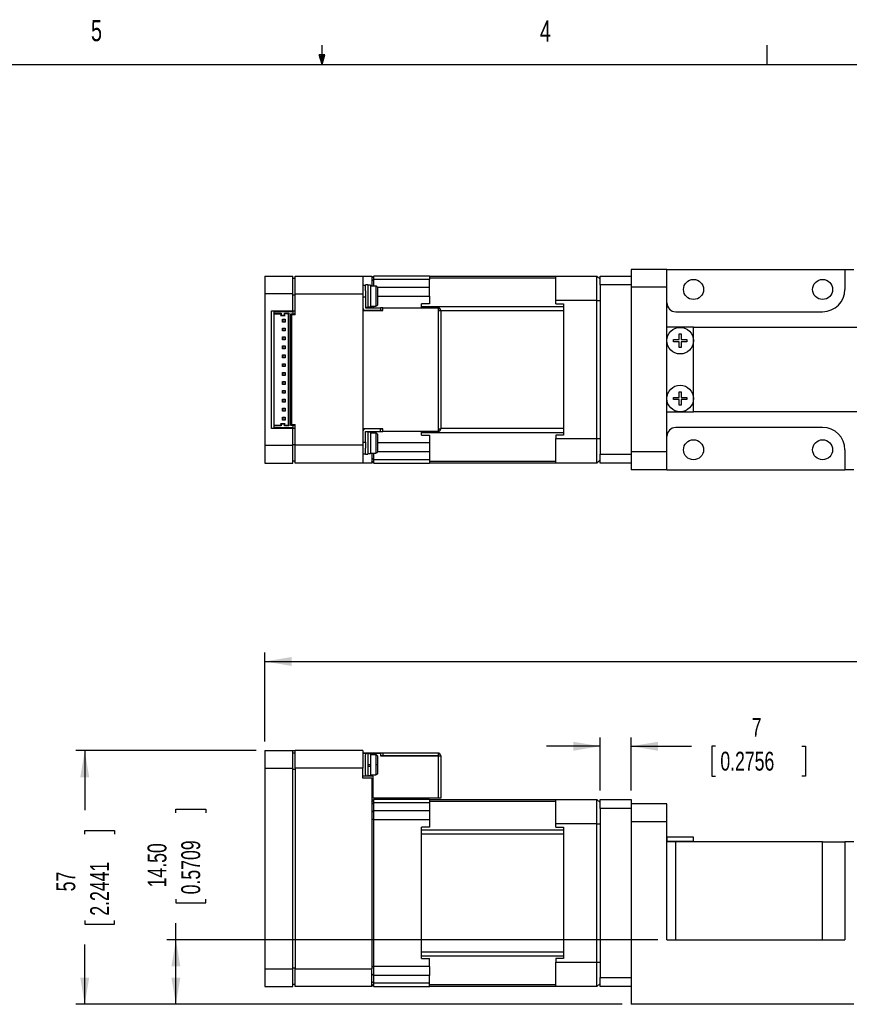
# Paper-space layout 'Layout1' of a CAD drawing. Extents: x 11 to 4767017334475, y 5 to 5245463847279.
# Tile 7 of 9: x 182 to 275, y 165 to 275. Entities that reach past the tile are written whole.
import ezdxf
from ezdxf.enums import TextEntityAlignment as Align

# ---------------------------------------------------------------- set-up
doc = ezdxf.new("R2010")
doc.units = 0
doc.layers.get('0').update_dxf_attribs({"linetype": 'CONTINUOUS'})
doc.dimstyles.new('SLDDIMSTYLE3', dxfattribs={"dimtxt": 2.116667, "dimasz": 3, "dimexe": 0, "dimexo": 0.0625, "dimgap": 0.529167, "dimtad": 0, "dimlfac": 2, "dimrnd": 1e-09, "dimzin": 12, "dimsah": 1, "dimcen": 0.09, "dimazin": 3, "dimtfac": 1, "dimtmove": 0, "dimatfit": 3})
doc.dimstyles.new('SLDDIMSTYLE4', dxfattribs={"dimtxt": 2.116667, "dimasz": 3, "dimexe": 0, "dimexo": 0.0625, "dimgap": 0.529167, "dimtad": 0, "dimlfac": 2, "dimrnd": 1e-09, "dimzin": 12, "dimsah": 1, "dimcen": 0.09, "dimazin": 3, "dimtfac": 1, "dimtofl": 0, "dimtmove": 0, "dimatfit": 3})
doc.dimstyles.new('SLDDIMSTYLE5', dxfattribs={"dimtxt": 2.116667, "dimasz": 3, "dimexe": 0, "dimexo": 0.0625, "dimgap": 0.529167, "dimtad": 0, "dimlfac": 2, "dimrnd": 1e-09, "dimzin": 4, "dimsah": 1, "dimcen": 0.09, "dimazin": 3, "dimtfac": 1, "dimtofl": 0, "dimtmove": 0, "dimatfit": 3})

# ---------------------------------------------------------------- blocks, each defined once
blk = doc.blocks.new('_D_33')
at = {"color": 7, "linetype": 'CONTINUOUS'}
for p, q in [((247.15, 188.76), (247.15, 194.74)), ((250.65, 188.76), (250.65, 194.74)), ((247.15, 193.74), (241.15, 193.74)), ((250.65, 193.74), (257.41, 193.74)), ((260.12, 193.74), (259.7, 193.74)), ((259.7, 193.74), (259.7, 190.37)), ((269.8, 193.74), (270.23, 193.74)), ((270.23, 193.74), (270.23, 190.37)), ((259.7, 190.37), (260.12, 190.37)), ((270.23, 190.37), (269.8, 190.37))]:
    blk.add_line(p, q, dxfattribs=at)
for points in [[(247.15, 193.74), (244.15, 194.24), (244.15, 193.24)], [(250.65, 193.74), (253.65, 193.24), (253.65, 194.24)]]:
    blk.add_solid(points, dxfattribs=at)
at = {"color": 7, "linetype": 'CONTINUOUS', "width": 0.7}
for s, height, p in [('7', 2.12, (264.18, 194.17, 21.01)), ('0.2756', 2.117, (260.66, 190.37, 21.01))]:
    blk.add_text(s, height=height, dxfattribs=at).set_placement(p, align=Align.BOTTOM_LEFT)
blk = doc.blocks.new('_D_34')
at = {"color": 7, "linetype": 'CONTINUOUS'}
for p, q in [((208.5, 193.26), (188.26, 193.26)), ((189.26, 193.26), (189.26, 186.56)), ((189.26, 183.85), (189.26, 184.28)), ((189.26, 184.28), (192.62, 184.28)), ((192.62, 184.28), (192.62, 183.85)), ((189.26, 174.18), (189.26, 173.75)), ((189.26, 173.75), (192.62, 173.75)), ((192.62, 173.75), (192.62, 174.18)), ((189.26, 164.76), (189.26, 171.47)), ((249.65, 164.76), (188.26, 164.76))]:
    blk.add_line(p, q, dxfattribs=at)
for points in [[(189.26, 193.26), (188.76, 190.26), (189.76, 190.26)], [(189.26, 164.76), (189.76, 167.76), (188.76, 167.76)]]:
    blk.add_solid(points, dxfattribs=at)
at = {"color": 7, "linetype": 'CONTINUOUS', "width": 0.7}
for s, p in [('2.2441', (192.62, 174.71, 21.01)), ('57', (188.83, 177.45, 21.01))]:
    blk.add_text(s, height=2.117, rotation=90, dxfattribs=at).set_placement(p, align=Align.BOTTOM_LEFT)
blk = doc.blocks.new('_D_35')
at = {"color": 7, "linetype": 'CONTINUOUS'}
for p, q in [((209.5, 194.26), (209.5, 204.26)), ((378.65, 183.91), (378.65, 204.26)), ((209.5, 203.26), (292.42, 203.26)), ((378.65, 203.26), (295.73, 203.26))]:
    blk.add_line(p, q, dxfattribs=at)
for points in [[(209.5, 203.26), (212.5, 202.76), (212.5, 203.76)], [(378.65, 203.26), (375.65, 203.76), (375.65, 202.76)]]:
    blk.add_solid(points, dxfattribs=at)
at = {"color": 7, "linetype": 'CONTINUOUS', "width": 0.7}
blk.add_text('TL', height=2.117, dxfattribs=at).set_placement((292.82, 201.58, 21.01), align=Align.BOTTOM_LEFT)
blk = doc.blocks.new('_D_36')
at = {"color": 7, "linetype": 'CONTINUOUS'}
for p, q in [((199.5, 186.25), (199.5, 186.68)), ((199.5, 186.68), (202.86, 186.68)), ((202.86, 186.68), (202.86, 186.25)), ((199.5, 176.58), (199.5, 176.15)), ((199.5, 176.15), (202.86, 176.15)), ((202.86, 176.15), (202.86, 176.58)), ((199.5, 172.01), (199.5, 173.87)), ((253.65, 172.01), (198.5, 172.01)), ((199.5, 164.76), (199.5, 172.01)), ((249.65, 164.76), (198.5, 164.76))]:
    blk.add_line(p, q, dxfattribs=at)
for points in [[(199.5, 172.01), (199, 169.01), (200, 169.01)], [(199.5, 164.76), (200, 167.76), (199, 167.76)]]:
    blk.add_solid(points, dxfattribs=at)
at = {"color": 7, "linetype": 'CONTINUOUS', "width": 0.7}
for s, p in [('14.50', (199.07, 177.89, 21.01)), ('0.5709', (202.86, 177.11, 21.01))]:
    blk.add_text(s, height=2.117, rotation=90, dxfattribs=at).set_placement(p, align=Align.BOTTOM_LEFT)

psp = doc.layouts.get("Layout1")

# ---------------------------------------------------------------- linework, layer by layer
at = {"color": 7, "linetype": 'CONTINUOUS'}
for p, q in [((215.9254, 270.3087), (215.9254, 272.4626)), ((265.9317, 270.3087), (265.9317, 272.4626)), ((215.9254, 270.3087), (215.5889, 271.3737)), ((216.2443, 271.3737), (215.5889, 271.3737)), ((215.7467, 271.3737), (215.9254, 270.3087)), ((215.9254, 270.3087), (216.2443, 271.3737)), ((216.0501, 271.3737), (215.9254, 270.3087)), ((15.9068, 270.3087), (415.9568, 270.3087)), ((250.6483, 247.2821), (250.6483, 246.5321)), ((254.6483, 247.2821), (250.6483, 247.2821)), ((254.6483, 245.2821), (254.6483, 247.2821)), ((254.6483, 247.2821), (274.6483, 247.2821)), ((274.6483, 247.2821), (274.6483, 245.0321)), ((274.6483, 247.2821), (275.6483, 247.2821)), ((209.4983, 246.5321), (209.4983, 244.5321)), ((209.4983, 246.5321), (212.6483, 246.5321)), ((212.6483, 244.5321), (212.6483, 246.5321)), ((212.6483, 246.2821), (212.8983, 246.2821)), ((212.8983, 246.5321), (220.4983, 246.5321)), ((212.8983, 244.5321), (212.8983, 246.5321)), ((220.4983, 246.5321), (220.4983, 244.5321)), ((220.4983, 246.5321), (221.4983, 246.5321)), ((220.7983, 245.4821), (220.4983, 245.4821)), ((221.0483, 245.5321), (220.7983, 245.5321)), ((220.7983, 244.8696), (220.7983, 245.5321)), ((221.0483, 245.5321), (221.0483, 243.0321)), ((221.3483, 245.5071), (221.0483, 245.5071)), ((221.3483, 245.5071), (221.3483, 243.0571)), ((221.4983, 246.5321), (221.4983, 245.4071)), ((221.4983, 246.2821), (221.7483, 246.5321)), ((221.7483, 246.1386), (221.4983, 245.9542)), ((221.7483, 246.1386), (221.7483, 246.5321)), ((227.9733, 246.5321), (221.7483, 246.5321)), ((221.7483, 245.4071), (221.7483, 246.1386)), ((227.9733, 246.1386), (221.7483, 246.1386)), ((227.9733, 246.5321), (227.9733, 246.1386)), ((242.1733, 246.4821), (227.9733, 246.4821)), ((227.9733, 245.2812), (227.9733, 246.1386)), ((242.1733, 246.5321), (246.7983, 246.5321)), ((242.1733, 243.7821), (242.1733, 246.5321)), ((246.7983, 243.7821), (246.7983, 246.5321)), ((246.7983, 246.5321), (247.1483, 246.1821)), ((247.1483, 246.5321), (250.6483, 246.5321)), ((247.1483, 245.5321), (247.1483, 246.5321)), ((250.6483, 245.5321), (247.1483, 245.5321)), ((247.1483, 245.5321), (247.1483, 226.5321)), ((250.6483, 246.5321), (250.6483, 245.5321)), ((250.6483, 245.5321), (250.6483, 226.5321)), ((212.6483, 244.5321), (209.4983, 244.5321)), ((209.4983, 244.5321), (209.4983, 227.5321)), ((212.6483, 242.6321), (212.6483, 244.5321)), ((212.6483, 244.4285), (212.8983, 244.4285)), ((212.8983, 242.1821), (212.8983, 244.5321)), ((212.8983, 244.5321), (220.4983, 244.5321)), ((220.4983, 244.5321), (220.4983, 227.5321)), ((220.7983, 244.8696), (220.7983, 244.1821)), ((221.9483, 245.4071), (221.3483, 245.4071)), ((221.9483, 245.4071), (221.9483, 243.1571)), ((222.1983, 243.4071), (222.1983, 245.1571)), ((227.9733, 244.2686), (227.9733, 245.2812)), ((254.6483, 245.2821), (250.6483, 245.2821)), ((254.6483, 226.7821), (254.6483, 245.2821)), ((220.7983, 244.1821), (220.4983, 244.1821)), ((220.7983, 244.1821), (220.7983, 242.9821)), ((227.9733, 243.4071), (227.0983, 243.4071)), ((227.0983, 242.9821), (227.0983, 243.4071)), ((227.9733, 244.2686), (227.9733, 243.4071)), ((242.1733, 243.4071), (242.1733, 243.7821)), ((246.7983, 243.7821), (242.1733, 243.7821)), ((242.1733, 243.4071), (243.0483, 243.4071)), ((243.0483, 243.4071), (243.0483, 228.6571)), ((246.7983, 228.2821), (246.7983, 243.7821)), ((246.7983, 243.7821), (247.1483, 243.7821)), ((210.2483, 242.6321), (212.6483, 242.6321)), ((210.2483, 229.4321), (210.2483, 242.6321)), ((210.5483, 242.3571), (210.5483, 242.5321)), ((212.6483, 242.5321), (210.5483, 242.5321)), ((210.5483, 242.3571), (211.3233, 242.3571)), ((210.5483, 242.3071), (210.5483, 242.3571)), ((210.5483, 242.3071), (211.3233, 242.3071)), ((210.5483, 229.7571), (210.5483, 242.3071)), ((211.2933, 242.1571), (211.2433, 242.1071)), ((211.3233, 242.1871), (211.2933, 242.1571)), ((211.2933, 242.1571), (211.7133, 242.1571)), ((211.3233, 242.3571), (211.3233, 242.1871)), ((211.6833, 242.3571), (212.1733, 242.3571)), ((211.6833, 242.1871), (211.6833, 242.3571)), ((212.1233, 242.3071), (211.6833, 242.3071)), ((211.7133, 242.1571), (211.6833, 242.1871)), ((211.7633, 242.1071), (211.7133, 242.1571)), ((212.1733, 242.3571), (212.1233, 242.3071)), ((212.1233, 242.3071), (212.1233, 229.7571)), ((212.1733, 242.3571), (212.1733, 229.7071)), ((212.3983, 242.3071), (212.6483, 242.3071)), ((212.3983, 229.7571), (212.3983, 242.3071)), ((212.4983, 242.1821), (212.4983, 229.8821)), ((212.8983, 242.1821), (212.4983, 242.1821)), ((212.6483, 242.6321), (212.8983, 242.6321)), ((212.6483, 242.6321), (212.6483, 242.5321)), ((212.6483, 242.5321), (212.6483, 242.3071)), ((212.6483, 242.3071), (212.6483, 242.2257)), ((212.6483, 242.3071), (212.8983, 242.3071)), ((212.6483, 242.1821), (212.6483, 242.2257)), ((220.4983, 242.6771), (222.7483, 242.6771)), ((220.7983, 243.0321), (221.0483, 243.0321)), ((220.7983, 242.9821), (222.4983, 242.9821)), ((222.4983, 242.6821), (220.7983, 242.6821)), ((221.3483, 243.0571), (221.0483, 243.0571)), ((221.3483, 243.1571), (221.9483, 243.1571)), ((221.4983, 243.1571), (221.4983, 242.9821)), ((221.4983, 242.6821), (221.4983, 242.6771)), ((221.7483, 242.9821), (221.7483, 243.1571)), ((221.7483, 242.6771), (221.7483, 242.6821)), ((222.4983, 242.9821), (222.4983, 242.6821)), ((222.7483, 242.9821), (222.4983, 242.9821)), ((222.7483, 242.6821), (222.4983, 242.6821)), ((222.7483, 242.6771), (222.7483, 242.9821)), ((222.7483, 242.9821), (228.9433, 242.9821)), ((243.0483, 243.0865), (227.0983, 243.0865)), ((228.9433, 242.9821), (228.9433, 242.6771)), ((228.9483, 242.9821), (228.9433, 242.9821)), ((228.9483, 242.6821), (228.9433, 242.6821)), ((228.9433, 242.6771), (228.9483, 242.6771)), ((228.9483, 242.6771), (228.9483, 242.6821)), ((228.9483, 242.6771), (228.9483, 229.3871)), ((228.9483, 242.6771), (229.2483, 242.6771)), ((229.2483, 242.6771), (229.2483, 242.6821)), ((229.2483, 242.6771), (229.2483, 229.3871)), ((255.6483, 242.5321), (272.1483, 242.5321)), ((211.2433, 242.1071), (211.7633, 242.1071)), ((211.4608, 241.6946), (211.7858, 241.6946)), ((211.4608, 241.3696), (211.4608, 241.6946)), ((211.4983, 241.6571), (211.4608, 241.6946)), ((211.4608, 241.3696), (211.4983, 241.4071)), ((211.7858, 241.3696), (211.4608, 241.3696)), ((211.4983, 241.6571), (211.4983, 241.4071)), ((211.7483, 241.6571), (211.4983, 241.6571)), ((211.4983, 241.4071), (211.7483, 241.4071)), ((211.7483, 241.6571), (211.7858, 241.6946)), ((211.7483, 241.6571), (211.7483, 241.4071)), ((211.7483, 241.4071), (211.7858, 241.3696)), ((211.7858, 241.6946), (211.7858, 241.3696)), ((212.4983, 242.1071), (212.3983, 242.1071)), ((212.4983, 241.8446), (212.3983, 241.8446)), ((212.4983, 241.7321), (212.3983, 241.7321)), ((212.3983, 241.3321), (212.4983, 241.3321)), ((211.4608, 240.6946), (211.7858, 240.6946)), ((211.4608, 240.3696), (211.4608, 240.6946)), ((211.4983, 240.6571), (211.4608, 240.6946)), ((211.4608, 240.3696), (211.4983, 240.4071)), ((211.7858, 240.3696), (211.4608, 240.3696)), ((211.4983, 240.6571), (211.4983, 240.4071)), ((211.7483, 240.6571), (211.4983, 240.6571)), ((211.4983, 240.4071), (211.7483, 240.4071)), ((211.7483, 240.6571), (211.7858, 240.6946)), ((211.7483, 240.6571), (211.7483, 240.4071)), ((211.7483, 240.4071), (211.7858, 240.3696)), ((211.7858, 240.6946), (211.7858, 240.3696)), ((212.4983, 240.6571), (212.3983, 240.6571)), ((212.3983, 240.4071), (212.4983, 240.4071)), ((212.3983, 240.2196), (212.4983, 240.2196)), ((257.6483, 240.7821), (254.6483, 240.7821)), ((256.0233, 240.0321), (256.2733, 240.0321)), ((256.0233, 239.4071), (256.0233, 240.0321)), ((256.2733, 240.0321), (256.2733, 239.4071)), ((257.6483, 231.2821), (257.6483, 240.7821)), ((257.6483, 240.7821), (298.3983, 240.7821)), ((211.4608, 239.6946), (211.7858, 239.6946)), ((211.4608, 239.3696), (211.4608, 239.6946)), ((211.4983, 239.6571), (211.4608, 239.6946)), ((211.4608, 239.3696), (211.4983, 239.4071)), ((211.7858, 239.3696), (211.4608, 239.3696)), ((211.7483, 239.6571), (211.4983, 239.6571)), ((211.4983, 239.6571), (211.4983, 239.4071)), ((211.4983, 239.4071), (211.7483, 239.4071)), ((211.7483, 239.6571), (211.7858, 239.6946)), ((211.7483, 239.6571), (211.7483, 239.4071)), ((211.7483, 239.4071), (211.7858, 239.3696)), ((211.7858, 239.6946), (211.7858, 239.3696)), ((212.3983, 239.8446), (212.4983, 239.8446)), ((212.4983, 239.6571), (212.3983, 239.6571)), ((212.3983, 239.4071), (212.4983, 239.4071)), ((212.3983, 239.2196), (212.4983, 239.2196)), ((212.3983, 238.8446), (212.4983, 238.8446)), ((255.3983, 239.4071), (256.0233, 239.4071)), ((255.3983, 239.1571), (255.3983, 239.4071)), ((256.0233, 239.1571), (255.3983, 239.1571)), ((256.0233, 238.5321), (256.0233, 239.1571)), ((256.2733, 239.4071), (256.8983, 239.4071)), ((256.2733, 239.1571), (256.2733, 238.5321)), ((256.8983, 239.1571), (256.2733, 239.1571)), ((256.8983, 239.4071), (256.8983, 239.1571)), ((211.4608, 238.6946), (211.7858, 238.6946)), ((211.4608, 238.3696), (211.4608, 238.6946)), ((211.4983, 238.6571), (211.4608, 238.6946)), ((211.4608, 238.3696), (211.4983, 238.4071)), ((211.7858, 238.3696), (211.4608, 238.3696)), ((211.4983, 238.6571), (211.4983, 238.4071)), ((211.7483, 238.6571), (211.4983, 238.6571)), ((211.4983, 238.4071), (211.7483, 238.4071)), ((211.7483, 238.6571), (211.7858, 238.6946)), ((211.7483, 238.6571), (211.7483, 238.4071)), ((211.7483, 238.4071), (211.7858, 238.3696)), ((211.7858, 238.6946), (211.7858, 238.3696)), ((212.3983, 238.6571), (212.4983, 238.6571)), ((212.3983, 238.4071), (212.4983, 238.4071)), ((212.3983, 238.2196), (212.4983, 238.2196)), ((212.3983, 237.8446), (212.4983, 237.8446)), ((256.2733, 238.5321), (256.0233, 238.5321)), ((211.4608, 237.6946), (211.7858, 237.6946)), ((211.4608, 237.3696), (211.4608, 237.6946)), ((211.4983, 237.6571), (211.4608, 237.6946)), ((211.4608, 237.3696), (211.4983, 237.4071)), ((211.7858, 237.3696), (211.4608, 237.3696)), ((211.4608, 236.6946), (211.7858, 236.6946)), ((211.4608, 236.3696), (211.4608, 236.6946)), ((211.4983, 236.6571), (211.4608, 236.6946)), ((211.7483, 237.6571), (211.4983, 237.6571)), ((211.4983, 237.6571), (211.4983, 237.4071)), ((211.4983, 237.4071), (211.7483, 237.4071)), ((211.7483, 236.6571), (211.4983, 236.6571)), ((211.4983, 236.6571), (211.4983, 236.4071)), ((211.7483, 237.6571), (211.7858, 237.6946)), ((211.7483, 237.6571), (211.7483, 237.4071)), ((211.7483, 237.4071), (211.7858, 237.3696)), ((211.7483, 236.6571), (211.7858, 236.6946)), ((211.7483, 236.6571), (211.7483, 236.4071)), ((211.7858, 237.6946), (211.7858, 237.3696)), ((211.7858, 236.6946), (211.7858, 236.3696)), ((212.3983, 237.6571), (212.4983, 237.6571)), ((212.3983, 237.4071), (212.4983, 237.4071)), ((212.3983, 237.2196), (212.4983, 237.2196)), ((212.3983, 236.8446), (212.4983, 236.8446)), ((212.4983, 236.6571), (212.3983, 236.6571)), ((211.4608, 236.3696), (211.4983, 236.4071)), ((211.7858, 236.3696), (211.4608, 236.3696)), ((211.4608, 235.6946), (211.7858, 235.6946)), ((211.4608, 235.3696), (211.4608, 235.6946)), ((211.4983, 235.6571), (211.4608, 235.6946)), ((211.4983, 236.4071), (211.7483, 236.4071)), ((211.7483, 235.6571), (211.4983, 235.6571)), ((211.4983, 235.6571), (211.4983, 235.4071)), ((211.7483, 236.4071), (211.7858, 236.3696)), ((211.7483, 235.6571), (211.7858, 235.6946)), ((211.7483, 235.6571), (211.7483, 235.4071)), ((211.7858, 235.6946), (211.7858, 235.3696)), ((212.3983, 236.4071), (212.4983, 236.4071)), ((212.3983, 236.2196), (212.4983, 236.2196)), ((212.3983, 235.8446), (212.4983, 235.8446)), ((212.3983, 235.6571), (212.4983, 235.6571)), ((211.4608, 235.3696), (211.4983, 235.4071)), ((211.7858, 235.3696), (211.4608, 235.3696)), ((211.4608, 234.6946), (211.7858, 234.6946)), ((211.4608, 234.3696), (211.4608, 234.6946)), ((211.4983, 234.6571), (211.4608, 234.6946)), ((211.4608, 234.3696), (211.4983, 234.4071)), ((211.4983, 235.4071), (211.7483, 235.4071)), ((211.7483, 234.6571), (211.4983, 234.6571)), ((211.4983, 234.6571), (211.4983, 234.4071)), ((211.4983, 234.4071), (211.7483, 234.4071)), ((211.7483, 235.4071), (211.7858, 235.3696)), ((211.7483, 234.6571), (211.7858, 234.6946)), ((211.7483, 234.6571), (211.7483, 234.4071)), ((211.7483, 234.4071), (211.7858, 234.3696)), ((211.7858, 234.6946), (211.7858, 234.3696)), ((212.3983, 235.4071), (212.4983, 235.4071)), ((212.3983, 235.2196), (212.4983, 235.2196)), ((212.3983, 234.8446), (212.4983, 234.8446)), ((212.3983, 234.6571), (212.4983, 234.6571)), ((212.3983, 234.4071), (212.4983, 234.4071)), ((211.7858, 234.3696), (211.4608, 234.3696)), ((211.4608, 233.6946), (211.7858, 233.6946)), ((211.4608, 233.3696), (211.4608, 233.6946)), ((211.4983, 233.6571), (211.4608, 233.6946)), ((211.4608, 233.3696), (211.4983, 233.4071)), ((211.7858, 233.3696), (211.4608, 233.3696)), ((211.7483, 233.6571), (211.4983, 233.6571)), ((211.4983, 233.6571), (211.4983, 233.4071)), ((211.4983, 233.4071), (211.7483, 233.4071)), ((211.7483, 233.6571), (211.7858, 233.6946)), ((211.7483, 233.6571), (211.7483, 233.4071)), ((211.7483, 233.4071), (211.7858, 233.3696)), ((211.7858, 233.6946), (211.7858, 233.3696)), ((212.3983, 234.2196), (212.4983, 234.2196)), ((212.3983, 233.8446), (212.4983, 233.8446)), ((212.4983, 233.6571), (212.3983, 233.6571)), ((212.3983, 233.4071), (212.4983, 233.4071)), ((256.0233, 233.5321), (256.2733, 233.5321)), ((256.0233, 232.9071), (256.0233, 233.5321)), ((256.2733, 233.5321), (256.2733, 232.9071)), ((211.4608, 232.6946), (211.7858, 232.6946)), ((211.4608, 232.3696), (211.4608, 232.6946)), ((211.4983, 232.6571), (211.4608, 232.6946)), ((211.4608, 232.3696), (211.4983, 232.4071)), ((211.7858, 232.3696), (211.4608, 232.3696)), ((211.7483, 232.6571), (211.4983, 232.6571)), ((211.4983, 232.6571), (211.4983, 232.4071)), ((211.4983, 232.4071), (211.7483, 232.4071)), ((211.7483, 232.6571), (211.7858, 232.6946)), ((211.7483, 232.6571), (211.7483, 232.4071)), ((211.7483, 232.4071), (211.7858, 232.3696)), ((211.7858, 232.6946), (211.7858, 232.3696)), ((212.3983, 233.2196), (212.4983, 233.2196)), ((212.3983, 232.8446), (212.4983, 232.8446)), ((212.4983, 232.6571), (212.3983, 232.6571)), ((212.3983, 232.4071), (212.4983, 232.4071)), ((212.3983, 232.2196), (212.4983, 232.2196)), ((255.3983, 232.9071), (256.0233, 232.9071)), ((255.3983, 232.6571), (255.3983, 232.9071)), ((256.0233, 232.6571), (255.3983, 232.6571)), ((256.0233, 232.0321), (256.0233, 232.6571)), ((256.2733, 232.9071), (256.8983, 232.9071)), ((256.2733, 232.6571), (256.2733, 232.0321)), ((256.8983, 232.6571), (256.2733, 232.6571)), ((256.8983, 232.9071), (256.8983, 232.6571)), ((211.4608, 231.6946), (211.7858, 231.6946)), ((211.4608, 231.3696), (211.4608, 231.6946)), ((211.4983, 231.6571), (211.4608, 231.6946)), ((211.4608, 231.3696), (211.4983, 231.4071)), ((211.7858, 231.3696), (211.4608, 231.3696)), ((211.7483, 231.6571), (211.4983, 231.6571)), ((211.4983, 231.6571), (211.4983, 231.4071)), ((211.4983, 231.4071), (211.7483, 231.4071)), ((211.7483, 231.6571), (211.7858, 231.6946)), ((211.7483, 231.6571), (211.7483, 231.4071)), ((211.7483, 231.4071), (211.7858, 231.3696)), ((211.7858, 231.6946), (211.7858, 231.3696)), ((212.3983, 231.8446), (212.4983, 231.8446)), ((212.3983, 231.6571), (212.4983, 231.6571)), ((212.3983, 231.4071), (212.4983, 231.4071)), ((254.6483, 231.2821), (257.6483, 231.2821)), ((256.2733, 232.0321), (256.0233, 232.0321)), ((298.3983, 231.2821), (257.6483, 231.2821)), ((211.4608, 230.6946), (211.7858, 230.6946)), ((211.4608, 230.3696), (211.4608, 230.6946)), ((211.4983, 230.6571), (211.4608, 230.6946)), ((211.4608, 230.3696), (211.4983, 230.4071)), ((211.7858, 230.3696), (211.4608, 230.3696)), ((211.4983, 230.6571), (211.4983, 230.4071)), ((211.7483, 230.6571), (211.4983, 230.6571)), ((211.4983, 230.4071), (211.7483, 230.4071)), ((211.7483, 230.6571), (211.7858, 230.6946)), ((211.7483, 230.6571), (211.7483, 230.4071)), ((211.7483, 230.4071), (211.7858, 230.3696)), ((211.7858, 230.6946), (211.7858, 230.3696)), ((212.4983, 230.9071), (212.3983, 230.9071)), ((212.4983, 230.2196), (212.3983, 230.2196)), ((212.6483, 229.4321), (210.2483, 229.4321)), ((211.3233, 229.7571), (210.5483, 229.7571)), ((210.5483, 229.7571), (210.5483, 229.7071)), ((210.5483, 229.5321), (210.5483, 229.7071)), ((211.3233, 229.7071), (210.5483, 229.7071)), ((210.5483, 229.5321), (212.6483, 229.5321)), ((211.7633, 229.9571), (211.2433, 229.9571)), ((211.2433, 229.9571), (211.2933, 229.9071)), ((211.2933, 229.9071), (211.3233, 229.8771)), ((211.7133, 229.9071), (211.2933, 229.9071)), ((211.3233, 229.8771), (211.3233, 229.7071)), ((211.6833, 229.8771), (211.7133, 229.9071)), ((211.6833, 229.7071), (211.6833, 229.8771)), ((212.1233, 229.7571), (211.6833, 229.7571)), ((212.1733, 229.7071), (211.6833, 229.7071)), ((211.7133, 229.9071), (211.7633, 229.9571)), ((212.1733, 229.7071), (212.1233, 229.7571)), ((212.4983, 229.9571), (212.3983, 229.9571)), ((212.6483, 229.7571), (212.3983, 229.7571)), ((212.4983, 229.8821), (212.8983, 229.8821)), ((212.6483, 229.8821), (212.6483, 229.8385)), ((212.6483, 229.8385), (212.6483, 229.7571)), ((212.6483, 229.7571), (212.6483, 229.5321)), ((212.8983, 229.7571), (212.6483, 229.7571)), ((212.6483, 229.5321), (212.6483, 229.4321)), ((212.6483, 227.5321), (212.6483, 229.4321)), ((212.8983, 229.4321), (212.6483, 229.4321)), ((212.8983, 227.5321), (212.8983, 229.8821)), ((222.7483, 229.3871), (220.4983, 229.3871)), ((222.4983, 229.3821), (220.7983, 229.3821)), ((220.7983, 227.8821), (220.7983, 229.0821)), ((220.7983, 229.0821), (222.4983, 229.0821)), ((221.0483, 229.0321), (220.7983, 229.0321)), ((221.0483, 229.0321), (221.0483, 226.5321)), ((221.3483, 229.0071), (221.0483, 229.0071)), ((221.3483, 229.0071), (221.3483, 226.5571)), ((221.9483, 228.9071), (221.3483, 228.9071)), ((221.4983, 229.3871), (221.4983, 229.3821)), ((221.4983, 229.0821), (221.4983, 228.9071)), ((221.7483, 229.3821), (221.7483, 229.3871)), ((221.7483, 228.9071), (221.7483, 229.0821)), ((221.9483, 228.9071), (221.9483, 226.6571)), ((222.4983, 229.0821), (222.4983, 229.3821)), ((222.4983, 229.3821), (222.7483, 229.3821)), ((222.4983, 229.0821), (222.7483, 229.0821)), ((222.7483, 229.0821), (222.7483, 229.3871)), ((228.9433, 229.0821), (222.7483, 229.0821)), ((227.0983, 228.6571), (227.0983, 229.0821)), ((227.0983, 228.9776), (243.0483, 228.9776)), ((228.9483, 229.3871), (228.9433, 229.3871)), ((228.9433, 229.3871), (228.9433, 229.0821)), ((228.9433, 229.3821), (228.9483, 229.3821)), ((228.9433, 229.0821), (228.9483, 229.0821)), ((228.9483, 229.3871), (229.2483, 229.3871)), ((228.9483, 229.3821), (228.9483, 229.3871)), ((229.2483, 229.3821), (229.2483, 229.3871)), ((272.1483, 229.5321), (255.6483, 229.5321)), ((220.4983, 227.8821), (220.7983, 227.8821)), ((220.7983, 227.8821), (220.7983, 227.1946)), ((222.1983, 226.9071), (222.1983, 228.6571)), ((227.0983, 228.6571), (227.9733, 228.6571)), ((227.9733, 228.6571), (227.9733, 227.7956)), ((227.9733, 227.7956), (227.9733, 226.7829)), ((242.1733, 228.6571), (242.1733, 228.2821)), ((243.0483, 228.6571), (242.1733, 228.6571)), ((242.1733, 228.2821), (246.7983, 228.2821)), ((242.1733, 225.5321), (242.1733, 228.2821)), ((246.7983, 228.2821), (247.1483, 228.2821)), ((246.7983, 225.5321), (246.7983, 228.2821)), ((209.4983, 227.5321), (212.6483, 227.5321)), ((209.4983, 227.5321), (209.4983, 225.5321)), ((212.6483, 227.6356), (212.8983, 227.6356)), ((212.6483, 225.5321), (212.6483, 227.5321)), ((220.4983, 227.5321), (212.8983, 227.5321)), ((212.8983, 225.5321), (212.8983, 227.5321)), ((220.4983, 227.5321), (220.4983, 225.5321)), ((220.7983, 226.5321), (220.7983, 227.1946)), ((221.3483, 226.6571), (221.9483, 226.6571)), ((221.4983, 226.6571), (221.4983, 225.5321)), ((221.7483, 225.9255), (221.7483, 226.6571)), ((227.9733, 226.7829), (227.9733, 225.9255)), ((254.6483, 226.7821), (250.6483, 226.7821)), ((254.6483, 224.7821), (254.6483, 226.7821)), ((274.6483, 227.0321), (274.6483, 224.7821)), ((212.6483, 225.7821), (212.8983, 225.7821)), ((220.4983, 226.5821), (220.7983, 226.5821)), ((220.7983, 226.5321), (221.0483, 226.5321)), ((221.3483, 226.5571), (221.0483, 226.5571)), ((221.4983, 226.1099), (221.7483, 225.9255)), ((221.7483, 225.5321), (221.4983, 225.7821)), ((221.7483, 225.9255), (227.9733, 225.9255)), ((221.7483, 225.5321), (221.7483, 225.9255)), ((227.9733, 225.9255), (227.9733, 225.5321)), ((227.9733, 225.5821), (242.1733, 225.5821)), ((246.7983, 225.5321), (247.1483, 225.8821)), ((247.1483, 226.5321), (250.6483, 226.5321)), ((247.1483, 225.5321), (247.1483, 226.5321)), ((250.6483, 226.5321), (250.6483, 225.5321)), ((209.4983, 225.5321), (212.6483, 225.5321)), ((220.4983, 225.5321), (212.8983, 225.5321)), ((221.4983, 225.5321), (220.4983, 225.5321)), ((221.7483, 225.5321), (227.9733, 225.5321)), ((246.7983, 225.5321), (242.1733, 225.5321)), ((250.6483, 225.5321), (247.1483, 225.5321)), ((250.6483, 225.5321), (250.6483, 224.7821)), ((254.6483, 224.7821), (250.6483, 224.7821)), ((254.6483, 224.7821), (274.6483, 224.7821)), ((275.6483, 224.7821), (274.6483, 224.7821)), ((209.4983, 193.2626), (212.6483, 193.2626)), ((209.4983, 193.2626), (209.4983, 191.2626)), ((212.6483, 191.2626), (212.6483, 193.2626)), ((212.6483, 193.2626), (212.8983, 193.2626)), ((212.6483, 193.0126), (212.8983, 193.0126)), ((220.4983, 193.2626), (212.8983, 193.2626)), ((212.8983, 191.2626), (212.8983, 193.2626)), ((220.4983, 193.2626), (220.4983, 191.2626)), ((222.7483, 192.9676), (220.4983, 192.9676)), ((220.4983, 192.9626), (220.7983, 192.9626)), ((220.7983, 192.9626), (220.7983, 192.7659)), ((220.7983, 192.9626), (222.4983, 192.9626)), ((221.0483, 192.9126), (220.7983, 192.9126)), ((220.7983, 190.5592), (220.7983, 192.7659)), ((221.0483, 192.9126), (221.0483, 190.4126)), ((221.3483, 192.8876), (221.0483, 192.8876)), ((221.3483, 192.8876), (221.3483, 191.6626)), ((221.9483, 192.7876), (221.3483, 192.7876)), ((222.1983, 191.6626), (222.1983, 192.5376)), ((222.4983, 192.9626), (222.4983, 192.6626)), ((222.7483, 192.6676), (222.4983, 192.6676)), ((222.4983, 192.6626), (228.9483, 192.6626)), ((222.7483, 192.9676), (222.7483, 192.6676)), ((228.9433, 192.9676), (222.7483, 192.9676)), ((228.9433, 192.6676), (222.7483, 192.6676)), ((228.9433, 192.9676), (228.9433, 192.6676)), ((228.9483, 192.9676), (228.9433, 192.9676)), ((228.9483, 192.6676), (228.9433, 192.6676)), ((228.9483, 192.6626), (228.9483, 192.6676)), ((228.9483, 192.6626), (228.9483, 187.9126)), ((228.9483, 192.6626), (229.2483, 192.6626)), ((229.2483, 192.6626), (229.2483, 192.6676)), ((229.2483, 192.6626), (229.2483, 187.9126)), ((221.3483, 191.6626), (221.0483, 191.6626)), ((221.0483, 191.5126), (221.3483, 191.5126)), ((221.3483, 191.6626), (221.3483, 191.5126)), ((221.3483, 191.5126), (221.3483, 190.4376)), ((222.1983, 191.6626), (221.9483, 191.6626)), ((222.1983, 190.7876), (222.1983, 191.6626)), ((209.4983, 191.2626), (209.4983, 168.7626)), ((209.4983, 191.2626), (212.6483, 191.2626)), ((212.6483, 168.7626), (212.6483, 191.2626)), ((212.6483, 191.159), (212.8983, 191.159)), ((212.8983, 191.2626), (212.8983, 168.7626)), ((220.4983, 191.2626), (212.8983, 191.2626)), ((220.4983, 190.1626), (220.4983, 191.2626)), ((220.7983, 190.3626), (220.4983, 190.3626)), ((220.7983, 190.5592), (220.7983, 190.3626)), ((220.7983, 190.4126), (221.0483, 190.4126)), ((221.6483, 190.3626), (220.7983, 190.3626)), ((221.0483, 190.4376), (221.3483, 190.4376)), ((221.3483, 190.5376), (221.9483, 190.5376)), ((221.6483, 187.9126), (221.6483, 190.3626)), ((221.4983, 190.1626), (220.4983, 190.1626)), ((221.4983, 190.1626), (221.4983, 168.7626)), ((221.4983, 187.5126), (221.7483, 187.7626)), ((221.7483, 187.3691), (221.4983, 187.1847)), ((228.9483, 187.9126), (221.6483, 187.9126)), ((221.7483, 187.3691), (221.7483, 187.7626)), ((227.9733, 187.7626), (221.7483, 187.7626)), ((221.7483, 186.5118), (221.7483, 187.3691)), ((227.9733, 187.3691), (221.7483, 187.3691)), ((227.9733, 187.7626), (227.9733, 187.3691)), ((242.1733, 187.7126), (227.9733, 187.7126)), ((227.9733, 187.3691), (227.9733, 186.5118)), ((229.2483, 187.9126), (228.9483, 187.9126)), ((242.1733, 187.7626), (246.7983, 187.7626)), ((242.1733, 185.0126), (242.1733, 187.7626)), ((246.7983, 185.0126), (246.7983, 187.7626)), ((246.7983, 187.7626), (247.1483, 187.4126)), ((247.1483, 187.7626), (250.6483, 187.7626)), ((247.1483, 186.7626), (247.1483, 187.7626)), ((250.6483, 187.7626), (250.6483, 186.7626)), ((254.6483, 187.2626), (250.6483, 187.2626)), ((254.6483, 185.2626), (254.6483, 187.2626)), ((221.4983, 186.343), (221.7483, 186.5118)), ((221.7483, 185.4991), (221.7483, 186.5118)), ((221.7483, 186.5118), (227.9733, 186.5118)), ((227.9733, 186.5118), (227.9733, 185.4991)), ((250.6483, 186.7626), (247.1483, 186.7626)), ((247.1483, 186.7626), (247.1483, 167.7626)), ((250.6483, 186.7626), (250.6483, 186.0126)), ((250.6483, 186.0126), (250.6483, 185.2626)), ((221.7483, 185.4991), (221.4983, 185.4991)), ((221.7483, 169.0261), (221.7483, 185.4991)), ((221.7483, 185.4991), (227.9733, 185.4991)), ((227.0983, 169.8876), (227.0983, 184.6376)), ((227.9733, 184.6376), (227.0983, 184.6376)), ((227.9733, 185.4991), (227.9733, 184.6376)), ((242.1733, 184.6376), (242.1733, 185.0126)), ((246.7983, 185.0126), (242.1733, 185.0126)), ((242.1733, 184.6376), (243.0483, 184.6376)), ((243.0483, 184.6376), (243.0483, 169.8876)), ((246.7983, 169.5126), (246.7983, 185.0126)), ((246.7983, 185.0126), (247.1483, 185.0126)), ((250.6483, 185.2626), (250.6483, 164.7626)), ((254.6483, 185.2626), (250.6483, 185.2626)), ((254.6483, 172.0126), (254.6483, 185.2626)), ((243.0483, 184.317), (227.0983, 184.317)), ((227.0983, 183.8937), (243.0483, 183.8937)), ((254.6483, 183.0626), (257.6483, 183.0626)), ((255.6483, 183.0126), (254.6483, 183.0126)), ((254.6533, 183.5126), (254.6533, 183.0626)), ((257.6433, 183.5126), (254.6533, 183.5126)), ((255.6483, 172.0126), (255.6483, 183.0126)), ((272.1483, 183.0126), (255.6483, 183.0126)), ((257.6433, 183.0626), (257.6433, 183.5126)), ((257.6483, 183.0126), (257.6483, 183.0626)), ((272.1483, 172.0126), (272.1483, 183.0126)), ((272.1483, 183.0126), (274.6483, 183.0126)), ((274.6483, 183.0126), (274.6483, 172.0126)), ((275.6483, 183.0126), (274.6483, 183.0126)), ((254.6483, 172.0126), (274.6483, 172.0126)), ((243.0483, 170.6314), (227.0983, 170.6314)), ((227.0983, 170.2081), (243.0483, 170.2081)), ((227.0983, 169.8876), (227.9733, 169.8876)), ((227.9733, 169.0261), (227.9733, 169.8876)), ((242.1733, 169.8876), (242.1733, 169.5126)), ((243.0483, 169.8876), (242.1733, 169.8876)), ((242.1733, 169.5126), (246.7983, 169.5126)), ((242.1733, 166.7626), (242.1733, 169.5126)), ((246.7983, 166.7626), (246.7983, 169.5126)), ((246.7983, 169.5126), (247.1483, 169.5126)), ((209.4983, 168.7626), (212.6483, 168.7626)), ((209.4983, 168.7626), (209.4983, 166.7626)), ((212.6483, 168.8661), (212.8983, 168.8661)), ((212.6483, 166.7626), (212.6483, 168.7626)), ((212.8983, 168.7626), (221.4983, 168.7626)), ((212.8983, 166.7626), (212.8983, 168.7626)), ((221.4983, 169.0261), (221.7483, 169.0261)), ((221.4983, 168.2057), (221.4983, 168.7626)), ((221.4983, 168.1822), (221.4983, 168.2057)), ((221.4983, 168.1822), (221.7483, 168.0134)), ((221.4983, 167.3404), (221.4983, 168.1822)), ((227.9733, 169.0261), (221.7483, 169.0261)), ((221.7483, 168.0134), (221.7483, 169.0261)), ((227.9733, 169.0261), (227.9733, 168.0134)), ((212.6483, 167.0126), (212.8983, 167.0126)), ((221.4983, 167.3404), (221.7483, 167.156)), ((221.4983, 167.3194), (221.4983, 167.3404)), ((221.4983, 166.7626), (221.4983, 167.3194)), ((221.7483, 166.7626), (221.4983, 167.0126)), ((227.9733, 168.0134), (221.7483, 168.0134)), ((221.7483, 167.156), (221.7483, 168.0134)), ((221.7483, 167.156), (227.9733, 167.156)), ((221.7483, 166.7626), (221.7483, 167.156)), ((227.9733, 167.156), (227.9733, 168.0134)), ((227.9733, 166.7626), (227.9733, 167.156)), ((246.7983, 166.7626), (247.1483, 167.1126)), ((247.1483, 167.7626), (250.6483, 167.7626)), ((247.1483, 166.7626), (247.1483, 167.7626)), ((209.4983, 166.7626), (212.6483, 166.7626)), ((221.4983, 166.7626), (212.8983, 166.7626)), ((221.7483, 166.7626), (227.9733, 166.7626)), ((227.9733, 166.8126), (242.1733, 166.8126)), ((246.7983, 166.7626), (242.1733, 166.7626)), ((250.6483, 166.7626), (247.1483, 166.7626)), ((275.6483, 164.7626), (250.6483, 164.7626))]:
    psp.add_line(p, q, dxfattribs=at)
at = {"color": 8, "linetype": 'CONTINUOUS'}
for p, q in [((227.9733, 246.3512), (242.1733, 246.3512)), ((222.1641, 245.2812), (227.9733, 245.2812)), ((222.1983, 244.2686), (227.9733, 244.2686)), ((229.2483, 242.6632), (243.0483, 242.6632)), ((243.0483, 229.4009), (229.2483, 229.4009)), ((227.9733, 227.7956), (222.1983, 227.7956)), ((227.9733, 226.7829), (222.1641, 226.7829)), ((242.1733, 225.7129), (227.9733, 225.7129)), ((221.9483, 192.7876), (221.9483, 191.6626)), ((221.9483, 191.6626), (221.9483, 190.5376)), ((227.9733, 187.5817), (242.1733, 187.5817)), ((242.1733, 166.9434), (227.9733, 166.9434))]:
    psp.add_line(p, q, dxfattribs=at)
at = {"color": 7, "linetype": 'CONTINUOUS'}
for centre, radius in [((257.6483, 245.0321), 1.125), ((272.1483, 245.0321), 1.125), ((256.1483, 239.2821), 1.495), ((256.1483, 232.7821), 1.495), ((257.6483, 227.0321), 1.125), ((272.1483, 227.0321), 1.125)]:
    psp.add_circle(centre, radius, dxfattribs=at)
for centre, radius, start, end in [((221.9483, 245.1571), 0.25, 0, 90), ((272.1483, 245.0321), 2.5, 270, 0), ((221.9483, 243.4071), 0.25, 270, 360), ((255.6483, 243.5321), 1, 180, 270), ((220.7983, 242.9821), 0.3, 180, 270), ((228.9483, 242.6821), 0.3, 0, 90), ((220.7983, 229.0821), 0.3, 90, 180), ((221.9483, 228.6571), 0.25, 0, 90), ((228.9483, 229.3821), 0.3, 270, 360), ((255.6483, 228.5321), 1, 90, 180), ((272.1483, 227.0321), 2.5, 0, 90), ((221.9483, 226.9071), 0.25, 270, 360), ((221.9483, 192.5376), 0.25, 0, 90), ((228.9483, 192.6676), 0.3, 0, 90), ((221.9483, 190.7876), 0.25, 270, 360)]:
    psp.add_arc(centre, radius, start, end, dxfattribs=at)

# ---------------------------------------------------------------- texts
at = {"color": 7, "linetype": 'CONTINUOUS', "width": 0.7}
for s, p in [('5', (189.9588, 272.1974)), ('4', (240.3932, 272.1561))]:
    psp.add_text(s, height=2.3813, dxfattribs=at).set_placement(p, align=Align.BOTTOM_LEFT)

# ---------------------------------------------------------------- dimensions: what is measured, and where the dimension line sits
at = {"color": 7, "linetype": 'CONTINUOUS'}
dim = psp.add_linear_dim(base=(378.6483, 203.2626), p1=(209.4983, 193.2626), p2=(378.6483, 182.9126), text='TL', dimstyle='SLDDIMSTYLE4', dxfattribs=at)
dim.commit()
dim.dimension.update_dxf_attribs({"geometry": '_D_35', "text_midpoint": (294.0733, 203.2626), "dimtype": 160})
dim = psp.add_linear_dim(base=(250.6483, 193.7368), p1=(247.1483, 187.7626), p2=(250.6483, 187.7626), dimstyle='SLDDIMSTYLE3', dxfattribs=at)
dim.commit()
dim.dimension.update_dxf_attribs({"geometry": '_D_33', "text_midpoint": (264.9611, 193.7368), "dimtype": 160})
for base, p1, dimstyle, picture, middle in [((189.2585, 164.7626), (209.4983, 193.2626), 'SLDDIMSTYLE4', '_D_34', (189.2585, 179.0126)), ((199.4983, 164.7626), (254.6483, 172.0126), 'SLDDIMSTYLE5', '_D_36', (199.4983, 181.4118))]:
    dim = psp.add_linear_dim(base=base, p1=p1, p2=(250.6483, 164.7626), angle=90, dimstyle=dimstyle, dxfattribs=at)
    dim.commit()
    dim.dimension.update_dxf_attribs({"geometry": picture, "text_midpoint": middle, "dimtype": 160})

doc.saveas('drawing.dxf')
